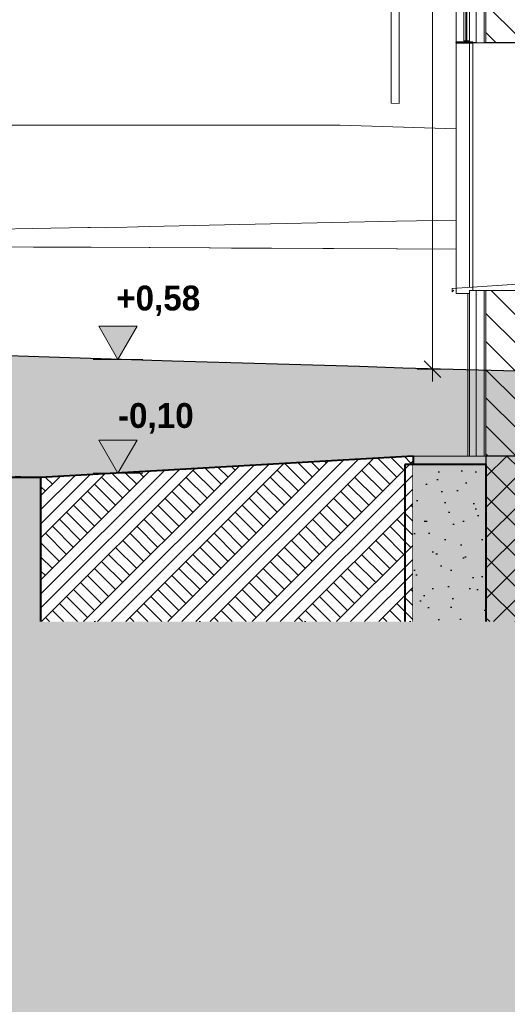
# Model space of a CAD drawing. Header units: millimetres. Extents: x -58263 to 69124, y -53000 to 22363.
# Tile 5 of 40: x -30150 to -27207, y -3312 to 2637. Entities that reach past the tile are written whole.
import ezdxf

# ---------------------------------------------------------------- set-up
doc = ezdxf.new("R2010")
doc.units = ezdxf.units.MM
doc.header["$MEASUREMENT"] = 0
doc.linetypes.add('Points', pattern=[634.99999, 0, -634.99999])
doc.linetypes.add('Wipeout_Contour', pattern=[1000, 0, -1000])
for name, color, linetype in [('2D - Cotations pour 100ème', 7, 'Continuous'), ('L1', 7, 'Continuous'), ('Nouveau_0', 7, 'Continuous'), ('Nouveau_2D - Cotations pour 100ème', 7, 'Continuous'), ('Nouveau__ DÉBLAIS REMBLAIS', 7, 'Continuous'), ('Nouveau__Murs ext - Bardages', 7, 'Continuous'), ('Nouveau__Murs ext - Périphériques', 7, 'Continuous'), ('Nouveau__Sols - Dalles', 7, 'Continuous'), ('Nouveau_Equip - Escaliers et ascenseurs', 7, 'Continuous'), ('Nouveau_Exter - Environnement', 7, 'Continuous'), ('Nouveau_Exter - Equipements_Mobiliers', 7, 'Continuous'), ('Nouveau_Fenêtres Archicad', 7, 'Continuous'), ('Terrain - original', 7, 'Continuous')]:
    doc.layers.add(name, color=color, linetype=linetype)
doc.styles.add('STYLE_GENERE_1', font='GOTHIC.TTF')
doc.styles.add('STYLE_GENERE_2', font='arial.ttf')
doc.linetypes.add('_TN', pattern='A,0,[2,PROJET COUPE AA1.Shx,S=63.492063,R=0,X=0,Y=0],-8000,0', length=8000)
doc.linetypes.add('Etanchéité', pattern='A,0,[1,PROJET COUPE AA1.Shx,S=15.873016,R=0,X=0,Y=0.15],-2000,0', length=2000)
doc.dimstyles.new('STYLE_GENERE__3', dxfattribs={"dimtxt": 175, "dimasz": 95, "dimexe": 0.18, "dimexo": 989.657151, "dimgap": 0, "dimtad": 1, "dimlfac": 0.001, "dimzin": 0, "dimdsep": 46, "dimtxsty": 'STYLE_GENERE_2', "dimblk": 'ARROWHEAD_6', "dimblk1": 'ARROWHEAD_6', "dimblk2": 'ARROWHEAD_6', "dimcen": 0.09, "dimclrd": 1, "dimclre": 1, "dimclrt": 1, "dimazin": 0, "dimtfac": 1, "dimtdec": 4, "dimtmove": 2, "dimatfit": 3, "dimfxl": 0, "dimtolj": 1, "dimtzin": 0, "dimarcsym": 0})
doc.dimstyles.new('STYLE_GENERE__4', dxfattribs={"dimtxt": 175, "dimasz": 95, "dimexe": 0.18, "dimexo": 989.657151, "dimgap": 0, "dimtad": 1, "dimlfac": 0.001, "dimzin": 0, "dimdsep": 46, "dimtxsty": 'STYLE_GENERE_2', "dimblk": 'ARROWHEAD_6', "dimblk1": 'ARROWHEAD_6', "dimblk2": 'ARROWHEAD_6', "dimcen": 0.09, "dimclrd": 1, "dimclre": 1, "dimclrt": 1, "dimazin": 0, "dimtfac": 1, "dimtdec": 4, "dimtmove": 0, "dimatfit": 3, "dimfxl": 0, "dimtolj": 1, "dimtzin": 0, "dimarcsym": 0})
pattern_1 = [(45, (0, 0), (-127.27922, 127.27922), []), (45, (-42.43, 42.43), (-254.5584, 254.5584), []), (45, (-84.85, 84.85), (-254.5584, 254.5584), []), (135, (-127.28, 127.28), (42.426407, 42.426407), [180, -180])]
pattern_2 = [(0, (0, 0), (0, 173.2051), [0, -100]), (0, (50, 86.6), (0, 173.2051), [0, -100])]
pattern_3 = [(135, (0, 0), (84.8528, 84.8528), [])]

# ---------------------------------------------------------------- blocks, each defined once
blk = doc.blocks.new('Élément de coupe_4')
at = {"layer": 'Terrain - original', "linetype": 'Continuous', "lineweight": 13}
h = blk.add_hatch(dxfattribs=at)
h.set_pattern_fill('__TERRE_VÉGÉTALISÉE', style=0, pattern_type=2)
h.set_pattern_definition(pattern_1)
h.paths.add_polyline_path([(-58262.8, 1603.9), (-58262.8, -53000), (66384.7, -53000), (66384.7, -1082), (64748.5, -1000), (64150.1, -975.9), (64132.3, -975.6), (62720.4, -920.6), (62655.7, -919.8), (61370.3, -871.3), (61253.7, -870.1), (61120.9, -868.7), (59941.3, -826.5), (59749, -824.7), (58733.3, -789.4), (50161.7, -611.5), (49751.8, -608.2), (48953.9, -602.9), (48517.8, -599.6), (48064, -596.2), (47267.6, -590.9), (46802.3, -587.6), (46032.4, -582.5), (45563.9, -579.3), (44842, -574.7), (44189.5, -570.8), (43726.1, -567.9), (43154.4, -564.9), (42705.1, -562.2), (42200.3, -559.9), (41742.7, -558.2), (41313.4, -556.9), (40879, -554.4), (40460.7, -553.3), (40038.3, -551), (39613.4, -549.9), (39200.2, -547.8), (38751.9, -546.4), (38344.8, -544.5), (37856.7, -542.7), (37452.3, -540.8), (36913.5, -538.6), (36508.3, -536.7), (36098.6, -534.6), (35517.6, -532), (35100.1, -529.8), (34490.5, -526.7), (34063.6, -524.4), (33626.3, -522), (33000.9, -518.7), (32552.2, -516.2), (32091.1, -513.6), (31462.2, -510.1), (30841.9, -506.5), (30367, -503.9), (29877.7, -501.4), (29276.6, -497.7), (28771.5, -495.2), (28200.3, -491.6), (27679.2, -489.2), (27145, -485.6), (26610.7, -483.3), (26110.2, -479.8), (25566.6, -477.7), (25094.1, -474.2), (24545.3, -472.3), (24095.1, -468.9), (23923.3, -467.6), (23372.9, -465.9), (22827.9, -464.3), (22293.2, -463), (20091.5, -446.9), (19561.9, -445.8), (19049.9, -444.9), (18917.5, -443.9), (18417.7, -443.1), (17991.1, -440.1), (17494.8, -439.1), (17056, -435.8), (16555.5, -434.7), (16044.2, -433), (15513, -430.8), (15057, -427.1), (14495.4, -424.1), (13893.3, -420.1), (13242.5, -414.9), (12772.2, -410.8), (12082.6, -404.6), (11365.7, -397.6), (10883, -393), (10156.9, -385.4), (9434.7, -377.5), (8941.4, -372.4), (8246.3, -364.4), (7594.3, -356.7), (7094.9, -351), (7057.3, -350.6), (7057.3, -1000), (1114, -1000), (1114, -2000), (-3886, -2000), (-3886, -1000), (-36048.7, -1000), (-36048.7, 790.6), (-36268.5, 798.6), (-37771.2, 844.3), (-38068.2, 855.6), (-39701.2, 905.1), (-41552.6, 962.1), (-41639, 965.4), (-42769.9, 1000), (-43426.2, 1023.4), (-43461.7, 1024.7), (-43499.9, 1026), (-45128.5, 1084.6), (-45251.4, 1088.9), (-46709.9, 1141.8), (-46897.3, 1148.4), (-48180.2, 1195.2), (-48406.3, 1203.1), (-48614.9, 1210.5), (-49750.8, 1252), (-49963.5, 1259.5), (-50150.8, 1266.2), (-51119.2, 1301.6), (-51294.6, 1307.9), (-52741.6, 1366.5), (-53038.9, 1379.8), (-53885.9, 1411.5), (-54276.7, 1429.3), (-54764.6, 1451.7), (-55424.1, 1476.8), (-56013.9, 1504.3), (-56518.2, 1523.6), (-57208.5, 1556.5), (-57589.7, 1571.3)])
h.paths.add_polyline_path([(-37893.9, -346.6), (-37843.9, -346.6), (-37843.9, -396.6), (-37893.9, -396.6)], flags=0)
at = {"layer": 'Terrain - original', "color": 251, "linetype": 'Continuous', "lineweight": 13}
for p, q in [((-28215.2, 2000), (-37815.9, 2000)), ((-27515.6, 1978.1), (-28215.2, 2000))]:
    blk.add_line(p, q, dxfattribs=at)
blk = doc.blocks.new('Élément de coupe_5')
at = {"color": 254, "linetype": 'Wipeout_Contour', "lineweight": 0, "ltscale": 127204.325888}
blk.add_wipeout([(-30023.8, -1000), (-30023.8, -130), (-33562.4, -130), (-33562.4, -1000)], dxfattribs=at).dxf.layer = 'Nouveau__Sols - Dalles'
at = {"layer": 'Nouveau__Sols - Dalles', "color": 7, "linetype": 'Continuous', "lineweight": 40}
blk.add_line((-30023.8, -130), (-33562.4, -130), dxfattribs=at)
blk = doc.blocks.new('*X7')
at = {"layer": 'Nouveau__Murs ext - Périphériques', "color": 250, "linetype": 'Continuous', "lineweight": 5}
for p, q in [((-27112.2, 3333.3), (-27087.3, 3340)), ((-26978.9, 3302.4), (-27112.2, 3333.3)), ((-27112.2, 3266.7), (-26978.9, 3302.4)), ((-26978.9, 3235.7), (-27112.2, 3266.7)), ((-27112.2, 3200), (-26978.9, 3235.7)), ((-26978.9, 3169), (-27112.2, 3200)), ((-27112.2, 3133.3), (-26978.9, 3169)), ((-26978.9, 3102.4), (-27112.2, 3133.3)), ((-27112.2, 3066.7), (-26978.9, 3102.4)), ((-26978.9, 3035.7), (-27112.2, 3066.7)), ((-27112.2, 3000), (-26978.9, 3035.7)), ((-26978.9, 2969), (-27112.2, 3000)), ((-27112.2, 2933.3), (-26978.9, 2969)), ((-26978.9, 2902.4), (-27112.2, 2933.3)), ((-27112.2, 2866.7), (-26978.9, 2902.4)), ((-26978.9, 2835.7), (-27112.2, 2866.7)), ((-27112.2, 2800), (-26978.9, 2835.7)), ((-26978.9, 2769), (-27112.2, 2800)), ((-27112.2, 2733.3), (-26978.9, 2769)), ((-26978.9, 2702.4), (-27112.2, 2733.3)), ((-27112.2, 2666.7), (-26978.9, 2702.4)), ((-26978.9, 2635.7), (-27112.2, 2666.7)), ((-27112.2, 2600), (-26978.9, 2635.7)), ((-26978.9, 2569), (-27112.2, 2600)), ((-27112.2, 2533.3), (-26978.9, 2569)), ((-26978.9, 2502.4), (-27112.2, 2533.3)), ((-26987.8, 2500), (-26978.9, 2502.4))]:
    blk.add_line(p, q, dxfattribs=at)
blk = doc.blocks.new('*X8')
at = {"layer": 'Nouveau__Murs ext - Périphériques', "color": 250, "linetype": 'Continuous', "lineweight": 5}
for p, q in [((-26978.9, 969), (-27112.2, 1000)), ((-27112.2, 933.3), (-26978.9, 969)), ((-26978.9, 902.4), (-27112.2, 933.3)), ((-27112.2, 866.7), (-26978.9, 902.4)), ((-26978.9, 835.7), (-27112.2, 866.7)), ((-27112.2, 800), (-26978.9, 835.7)), ((-26978.9, 769), (-27112.2, 800)), ((-27112.2, 733.3), (-26978.9, 769)), ((-26978.9, 702.4), (-27112.2, 733.3)), ((-27112.2, 666.7), (-26978.9, 702.4)), ((-26978.9, 635.7), (-27112.2, 666.7)), ((-27112.2, 600), (-26978.9, 635.7)), ((-26978.9, 569), (-27112.2, 600)), ((-27112.2, 533.3), (-26978.9, 569)), ((-26978.9, 502.4), (-27112.2, 533.3)), ((-27112.2, 466.7), (-26978.9, 502.4)), ((-26978.9, 435.7), (-27112.2, 466.7)), ((-27112.2, 400), (-26978.9, 435.7)), ((-26978.9, 369), (-27112.2, 400)), ((-27112.2, 333.3), (-26978.9, 369)), ((-26978.9, 302.4), (-27112.2, 333.3)), ((-27112.2, 266.7), (-26978.9, 302.4)), ((-26978.9, 235.7), (-27112.2, 266.7)), ((-27112.2, 200), (-26978.9, 235.7)), ((-26978.9, 169), (-27112.2, 200)), ((-27112.2, 133.3), (-26978.9, 169)), ((-26978.9, 102.4), (-27112.2, 133.3)), ((-27112.2, 66.7), (-26978.9, 102.4)), ((-26978.9, 35.7), (-27112.2, 66.7)), ((-27112.2, 0), (-26978.9, 35.7))]:
    blk.add_line(p, q, dxfattribs=at)
blk = doc.blocks.new('Élément de coupe_6')
at = {"layer": 'Nouveau__Murs ext - Périphériques', "color": 7, "linetype": 'Continuous', "lineweight": 5}
for p, q in [((-27435.6, 3560), (-27435.6, 2500)), ((-26975.6, 3340), (-26975.6, 2500)), ((-27435.6, 1000), (-27435.6, 0)), ((-26975.6, 1000), (-26975.6, 0))]:
    blk.add_line(p, q, dxfattribs=at)
at = {"layer": 'Nouveau__Murs ext - Périphériques', "color": 7, "linetype": 'Etanchéité', "lineweight": 5}
for p, q in [((-27395.6, 3560), (-27395.6, 2500)), ((-27395.6, 1000), (-27395.6, 0))]:
    blk.add_line(p, q, dxfattribs=at)
at = {"layer": 'Nouveau__Murs ext - Périphériques', "color": 7, "linetype": 'Continuous', "lineweight": 25}
blk.add_line((-27135.6, 3560), (-27135.6, 3540), dxfattribs=at)
at = {"layer": 'Nouveau__Murs ext - Périphériques', "color": 7, "linetype": 'Continuous', "lineweight": 13}
for p, q in [((-26957.6, 3340), (-26957.6, 2613)), ((-26957.6, 2613), (-26957.6, 2600)), ((-26957.6, 2600), (-26957.6, 2500)), ((-26957.6, 1000), (-26957.6, 0))]:
    blk.add_line(p, q, dxfattribs=at)
at = {"color": 254, "linetype": 'Wipeout_Contour', "lineweight": 0, "ltscale": 110051.972543}
blk.add_wipeout([(-27345.6, 3560), (-27345.6, 2500), (-27335.6, 2500), (-27335.6, 3560)], dxfattribs=at).dxf.layer = 'Nouveau__Murs ext - Périphériques'
at = {"color": 254, "linetype": 'Wipeout_Contour', "lineweight": 0, "ltscale": 109161.768766}
blk.add_wipeout([(-27135.6, 3340), (-27135.6, 2500), (-27125.6, 2500), (-27125.6, 3340)], dxfattribs=at).dxf.layer = 'Nouveau__Murs ext - Périphériques'
at = {"color": 254, "linetype": 'Wipeout_Contour', "lineweight": 0, "ltscale": 109398.812793}
blk.add_wipeout([(-27345.6, 0), (-27335.6, 0), (-27335.6, 1000), (-27345.6, 1000)], dxfattribs=at).dxf.layer = 'Nouveau__Murs ext - Périphériques'
at = {"color": 254, "linetype": 'Wipeout_Contour', "lineweight": 0, "ltscale": 108559.09586}
blk.add_wipeout([(-27135.6, 0), (-27125.6, 0), (-27125.6, 1000), (-27135.6, 1000)], dxfattribs=at).dxf.layer = 'Nouveau__Murs ext - Périphériques'
at = {"layer": 'Nouveau__Murs ext - Périphériques', "linetype": 'Continuous', "lineweight": 0}
h = blk.add_hatch(dxfattribs=at)
h.set_pattern_fill('Plâtre___Enduit', color=254, style=0, pattern_type=2)
h.set_pattern_definition(pattern_2)
h.paths.add_polyline_path([(-27345.6, 3560), (-27345.6, 2500), (-27335.6, 2500), (-27335.6, 3560)])
h = blk.add_hatch(dxfattribs=at)
h.set_pattern_fill('Plâtre___Enduit', color=254, style=0, pattern_type=2)
h.set_pattern_definition(pattern_2)
h.paths.add_polyline_path([(-27135.6, 3340), (-27135.6, 2500), (-27125.6, 2500), (-27125.6, 3340)])
h = blk.add_hatch(dxfattribs=at)
h.set_pattern_fill('Plâtre___Enduit', color=254, style=0, pattern_type=2)
h.set_pattern_definition(pattern_2)
h.paths.add_polyline_path([(-27345.6, 0), (-27335.6, 0), (-27335.6, 1000), (-27345.6, 1000)])
h = blk.add_hatch(dxfattribs=at)
h.set_pattern_fill('Plâtre___Enduit', color=254, style=0, pattern_type=2)
h.set_pattern_definition(pattern_2)
h.paths.add_polyline_path([(-27135.6, 0), (-27125.6, 0), (-27125.6, 1000), (-27135.6, 1000)])
at = {"layer": 'Nouveau__Murs ext - Périphériques', "color": 7, "linetype": 'Continuous', "lineweight": 5}
for p, q in [((-27345.6, 3560), (-27345.6, 2500)), ((-27335.6, 3560), (-27335.6, 2500)), ((-27345.6, 1000), (-27345.6, 0)), ((-27335.6, 1000), (-27335.6, 0))]:
    blk.add_line(p, q, dxfattribs=at)
at = {"layer": 'Nouveau__Murs ext - Périphériques', "color": 7, "linetype": 'Continuous', "lineweight": 5, "flags": 128}
blk.add_lwpolyline([(-27335.6, 0), (-27345.6, 0), (-27395.6, 0), (-27435.6, 0)], dxfattribs=at)
at = {"color": 254, "linetype": 'Wipeout_Contour', "lineweight": 0, "ltscale": 109122.00266}
blk.add_wipeout([(-27125.6, 3340), (-27125.6, 2500), (-27115.6, 2500), (-27115.6, 3340)], dxfattribs=at).dxf.layer = 'Nouveau__Murs ext - Périphériques'
at = {"color": 254, "linetype": 'Wipeout_Contour', "lineweight": 0, "ltscale": 108519.109203}
blk.add_wipeout([(-27125.6, 0), (-27115.6, 0), (-27115.6, 1000), (-27125.6, 1000)], dxfattribs=at).dxf.layer = 'Nouveau__Murs ext - Périphériques'
at = {"layer": 'Nouveau__Murs ext - Périphériques', "linetype": 'Continuous', "lineweight": 5}
h = blk.add_hatch(dxfattribs=at)
h.set_pattern_fill('__MAÇONNERIE', style=0, pattern_type=2)
h.set_pattern_definition(pattern_3)
h.paths.add_polyline_path([(-27335.6, 3560), (-27335.6, 2500), (-27135.6, 2500), (-27135.6, 3560)])
h = blk.add_hatch(dxfattribs=at)
h.set_pattern_fill('__MAÇONNERIE', style=0, pattern_type=2)
h.set_pattern_definition(pattern_3)
h.paths.add_polyline_path([(-27335.6, 0), (-27135.6, 0), (-27135.6, 1000), (-27335.6, 1000)])
at = {"layer": 'Nouveau__Murs ext - Périphériques', "color": 7, "linetype": 'Continuous', "lineweight": 25}
for p, q in [((-27135.6, 3340), (-27135.6, 2500)), ((-27125.6, 3340), (-27125.6, 2500)), ((-27135.6, 1000), (-27135.6, 0)), ((-27125.6, 1000), (-27125.6, 0))]:
    blk.add_line(p, q, dxfattribs=at)
at = {"layer": 'Nouveau__Murs ext - Périphériques', "color": 7, "linetype": 'Continuous', "lineweight": 5}
for p, q in [((-27115.6, 3340), (-27115.6, 2500)), ((-27115.6, 1000), (-27115.6, 0))]:
    blk.add_line(p, q, dxfattribs=at)
at = {"layer": 'Nouveau__Murs ext - Périphériques', "color": 7, "linetype": 'Continuous', "lineweight": 5, "flags": 128}
blk.add_lwpolyline([(-27115.6, 1000), (-27125.6, 1000), (-27135.6, 1000), (-27335.6, 1000), (-27345.6, 1000), (-27395.6, 1000), (-27435.6, 1000)], dxfattribs=at)
at = {"layer": 'Nouveau__Murs ext - Périphériques', "lineweight": 0}
for name in ['*X7', '*X8']:
    blk.add_blockref(name, (0, 0), dxfattribs=at)
blk = doc.blocks.new('Élément de coupe_34')
at = {"layer": 'L1', "linetype": 'Continuous', "lineweight": 5}
h = blk.add_hatch(dxfattribs=at)
h.set_pattern_fill('__TERRE_VÉGÉTALISÉE', style=0, pattern_type=2)
h.set_pattern_definition(pattern_1)
h.paths.add_polyline_path([(-27775.6, -1000), (-27775.6, 0), (-28902.3, -65), (-30023.8, -130), (-30023.8, -1000)])
at = {"layer": 'L1', "color": 251, "linetype": 'Continuous', "lineweight": 13}
for p, q in [((-30067.1, 1263.5), (-30407.6, 1265.4)), ((-29724.4, 1261.6), (-30067.1, 1263.5)), ((-29719.1, 1261.6), (-29724.4, 1261.6)), ((-29368.9, 1259.7), (-29719.1, 1261.6)), ((-29363.7, 1259.7), (-29368.9, 1259.7)), ((-29006.1, 1257.8), (-29363.7, 1259.7)), ((-29002.1, 1257.7), (-29006.1, 1257.8)), ((-29000.9, 1257.7), (-29002.1, 1257.7)), ((-28871.1, 1257.1), (-29000.9, 1257.7)), ((-28636.2, 1255.8), (-28871.1, 1257.1)), ((-28633.9, 1255.8), (-28636.2, 1255.8)), ((-28633.9, 1255.8), (-28631, 1255.8)), ((-28320.3, 1254.2), (-28631, 1255.8)), ((-28259.2, 1253.9), (-28320.3, 1254.2)), ((-28258.6, 1253.9), (-28259.2, 1253.9)), ((-28258.6, 1253.9), (-28254.1, 1253.9)), ((-27875.4, 1252), (-28254.1, 1253.9)), ((-27870.2, 1251.9), (-27875.4, 1252)), ((-27870.2, 1251.9), (-27515.6, 1250.2)), ((-27775.6, 0), (-27445.6, 0)), ((-30178, -121), (-30107.4, -125.1)), ((-30107.4, -125.1), (-30044.2, -128.6)), ((-30044.2, -128.6), (-30020.4, -129.8))]:
    blk.add_line(p, q, dxfattribs=at)
at = {"layer": 'L1', "color": 7, "linetype": 'Continuous', "lineweight": 40}
for p, q in [((-27775.6, 0), (-27775.6, -1000)), ((-30023.8, -130), (-30023.8, -1000))]:
    blk.add_line(p, q, dxfattribs=at)
at = {"layer": 'L1', "color": 7, "linetype": 'Continuous', "lineweight": 40, "flags": 128}
blk.add_lwpolyline([(-27775.6, 0), (-28902.3, -65), (-30023.8, -130)], dxfattribs=at)
blk = doc.blocks.new('Élément de coupe_41')
at = {"layer": 'L1', "color": 7, "linetype": 'Continuous', "lineweight": 40}
blk.add_line((-27825.2, -50), (-27825.2, -1000), dxfattribs=at)
at = {"color": 254, "linetype": 'Wipeout_Contour', "lineweight": 0, "ltscale": 110258.619016}
blk.add_wipeout([(-27335.6, -50), (-27775.6, -50), (-27775.6, -1000), (-27335.6, -1000)], dxfattribs=at).dxf.layer = 'L1'
at = {"layer": 'L1', "linetype": 'Continuous', "lineweight": 25}
h = blk.add_hatch(dxfattribs=at)
h.set_pattern_fill('Pierre', style=0, pattern_type=2)
h.set_pattern_definition([(45, (0, 350), (-111.3693, 111.3693), [0, -105, 0, -157.5]), (110, (350, 350), (148.0016, 53.8682), [0, -77, 0, -133])])
h.paths.add_polyline_path([(-27335.6, -50), (-27775.6, -50), (-27775.6, -1000), (-27335.6, -1000)])
at = {"layer": 'L1', "color": 7, "linetype": 'Continuous', "lineweight": 40}
for q in [(-27825.2, -50), (-27335.6, -1000)]:
    blk.add_line((-27335.6, -50), q, dxfattribs=at)
blk = doc.blocks.new('Élément de coupe_42')
at = {"layer": 'Nouveau_Exter - Environnement', "linetype": 'Continuous', "lineweight": 35}
h = blk.add_hatch(dxfattribs=at)
h.set_pattern_fill('Béton', style=0, pattern_type=2)
h.set_pattern_definition([(45, (0, 0), (-91.9239, 91.9239), []), (135, (0, 0), (91.9239, 91.9239), [])])
h.paths.add_polyline_path([(-27135.6, 0), (-27335.6, 0), (-27335.6, -1000), (-27135.6, -1000)])
at = {"layer": 'Nouveau_Exter - Environnement', "color": 7, "linetype": 'Continuous', "lineweight": 30}
for p, q in [((-27335.6, 0), (-27335.6, -50)), ((-27135.6, 0), (-27335.6, 0)), ((-27135.6, -220), (-27135.6, -1000))]:
    blk.add_line(p, q, dxfattribs=at)
at = {"layer": 'Nouveau_Exter - Environnement', "color": 7, "linetype": 'Continuous', "lineweight": 30, "flags": 128}
blk.add_lwpolyline([(-27135.6, 0), (-27135.6, -20), (-27135.6, -70), (-27135.6, -220)], dxfattribs=at)
blk = doc.blocks.new('Élément de coupe_49')
at = {"layer": 'Nouveau_0', "color": 251, "linetype": 'Continuous', "lineweight": 13}
for p, q in [((-30412.9, 1369.8), (-30072.4, 1375.6)), ((-30072.4, 1375.6), (-29738.9, 1380.9)), ((-29738.9, 1380.9), (-29724.4, 1380.8)), ((-29724.4, 1380.8), (-29632.5, 1380.1)), ((-29632.5, 1380.1), (-29368.9, 1386.9)), ((-29368.9, 1386.9), (-29006.1, 1395.7)), ((-29006.1, 1395.7), (-28636.2, 1404.1)), ((-28636.2, 1404.1), (-28259.2, 1412)), ((-28259.2, 1412), (-27875.4, 1419.5)), ((-27875.4, 1419.5), (-27515.6, 1426.1))]:
    blk.add_line(p, q, dxfattribs=at)
at = {"layer": 'Nouveau_0', "color": 255, "linetype": 'Points', "lineweight": 0, "flags": 128}
blk.add_lwpolyline([(-36048.7, -1000), (-36043.7, -1000), (-33562.4, -1000), (-30023.8, -1000), (-27825.2, -1000), (-27775.6, -1000), (-27335.6, -1000), (-27135.6, -1000), (-11079.6, -1000), (-10889.6, -1000), (-10879.6, -1000), (-10408.8, -1000), (-8886.3, -1000), (-8886, -1000), (-3886, -1000)], dxfattribs=at)
blk = doc.blocks.new('Élément de coupe_71')
at = {"layer": 'Nouveau_Fenêtres Archicad', "color": 7, "linetype": 'Continuous', "lineweight": 13}
for p, q in [((-27435.6, 2500), (-27435.6, 2497)), ((-27395.6, 2500), (-27415.6, 2500)), ((-26975.6, 2500), (-27115.6, 2500)), ((-26955.6, 2500), (-26957.6, 2500)), ((-26955.6, 2500), (-26955.6, 2475)), ((-27435.6, 2497), (-27435.6, 1020)), ((-27115.6, 2497), (-27415.6, 2497)), ((-27115.6, 2450), (-27115.6, 1050)), ((-26980.6, 2450), (-27115.6, 2450)), ((-26930.6, 2475), (-26930.6, 2425)), ((-26980.6, 2398.2), (-26980.6, 2425)), ((-26930.6, 2425), (-26980.6, 2425)), ((-26980.6, 2397.3), (-26980.6, 2398.2)), ((-26980.6, 2397.3), (-26980.6, 2390.6)), ((-26980.6, 2390.6), (-26980.6, 2349.3)), ((-26965.6, 2425), (-26965.6, 1075)), ((-26945.6, 1075), (-26945.6, 2425)), ((-26930.6, 2398.2), (-26930.6, 2425)), ((-26930.6, 2397.3), (-26930.6, 2398.2)), ((-26930.6, 2397.3), (-26930.6, 2390.6)), ((-26930.6, 2390.6), (-26930.6, 2349.3)), ((-26980.6, 2272.5), (-26980.6, 2349.3)), ((-26930.6, 2272.5), (-26930.6, 2349.3)), ((-26980.6, 2272.5), (-26980.6, 2254.4)), ((-26930.6, 2272.5), (-26930.6, 2254.4)), ((-26980.6, 2254.4), (-26980.6, 2224.5)), ((-26980.6, 2147.8), (-26980.6, 2224.5)), ((-26930.6, 2254.4), (-26930.6, 2224.5)), ((-26930.6, 2147.8), (-26930.6, 2224.5)), ((-26980.6, 2147.8), (-26980.6, 2137.5)), ((-26930.6, 2147.8), (-26930.6, 2137.5)), ((-26980.6, 2137.5), (-26980.6, 2099.8)), ((-26980.6, 2023), (-26980.6, 2099.8)), ((-26930.6, 2137.5), (-26930.6, 2099.8)), ((-26930.6, 2023), (-26930.6, 2099.8)), ((-26980.6, 2023), (-26980.6, 1725.5)), ((-26980.6, 2023), (-26980.6, 2001.3)), ((-26930.6, 2023), (-26930.6, 1725.5)), ((-26930.6, 2023), (-26930.6, 2001.3)), ((-26980.6, 1948.1), (-26980.6, 1975)), ((-26930.6, 1948.1), (-26930.6, 1975)), ((-26980.6, 1898.3), (-26980.6, 1948.1)), ((-26930.6, 1898.3), (-26930.6, 1948.1)), ((-26980.6, 1773.5), (-26980.6, 1850.3)), ((-26930.6, 1773.5), (-26930.6, 1850.3)), ((-26980.6, 1648.8), (-26980.6, 1725.5)), ((-26930.6, 1648.8), (-26930.6, 1725.5)), ((-26980.6, 1648.8), (-26980.6, 1600.8)), ((-26930.6, 1648.8), (-26930.6, 1600.8)), ((-26980.6, 1524), (-26980.6, 1600.8)), ((-26930.6, 1524), (-26930.6, 1600.8)), ((-26980.6, 1524), (-26980.6, 1498.7)), ((-26980.6, 1446.8), (-26980.6, 1498.7)), ((-26930.6, 1524), (-26930.6, 1498.7)), ((-26930.6, 1446.8), (-26930.6, 1498.7)), ((-26980.6, 1414.4), (-26980.6, 1446.8)), ((-26930.6, 1414.4), (-26930.6, 1446.8)), ((-26980.6, 1362.5), (-26980.6, 1414.4)), ((-26930.6, 1362.5), (-26930.6, 1414.4)), ((-26980.6, 1362.5), (-26980.6, 1351.3)), ((-26980.6, 1330), (-26980.6, 1351.3)), ((-26980.6, 1278.1), (-26980.6, 1330)), ((-26930.6, 1362.5), (-26930.6, 1351.3)), ((-26930.6, 1330), (-26930.6, 1351.3)), ((-26930.6, 1278.1), (-26930.6, 1330)), ((-26980.6, 1274.5), (-26980.6, 1278.1)), ((-26980.6, 1274.5), (-26980.6, 1245.6)), ((-26930.6, 1274.5), (-26930.6, 1278.1)), ((-26930.6, 1274.5), (-26930.6, 1245.6)), ((-26980.6, 1193.7), (-26980.6, 1245.6)), ((-26980.6, 1193.7), (-26980.6, 1161.3)), ((-26930.6, 1193.7), (-26930.6, 1245.6)), ((-26930.6, 1193.7), (-26930.6, 1161.3)), ((-26980.6, 1109.4), (-26980.6, 1161.3)), ((-26930.6, 1109.4), (-26930.6, 1161.3)), ((-26980.6, 1109.4), (-26980.6, 1076.9)), ((-26980.6, 1075), (-26980.6, 1076.9)), ((-26930.6, 1075), (-26980.6, 1075)), ((-26930.6, 1109.4), (-26930.6, 1076.9)), ((-26930.6, 1075), (-26930.6, 1076.9)), ((-26930.6, 1075), (-26930.6, 1025)), ((-27116.6, 1040), (-27540.6, 1013.4)), ((-27540.6, 1013.4), (-27540.6, 993.4)), ((-27115.6, 1050), (-27116.6, 1050)), ((-27116.6, 1050), (-27116.6, 1040)), ((-27115.6, 1050), (-27115.6, 1000)), ((-26980.6, 1050), (-27115.6, 1050)), ((-26955.6, 1025), (-26955.6, 1000)), ((-27540.6, 993.4), (-27530.6, 1003.4)), ((-26975.6, 1000), (-27115.6, 1000)), ((-26955.6, 1000), (-26957.6, 1000))]:
    blk.add_line(p, q, dxfattribs=at)
at = {"layer": 'Nouveau_Fenêtres Archicad', "color": 7, "linetype": 'Continuous', "lineweight": 13, "flags": 128}
for points in [[(-27125.6, 2500), (-27135.6, 2500), (-27335.6, 2500), (-27345.6, 2500)], [(-27115.6, 2500), (-27115.6, 2497), (-27115.6, 2450)], [(-26980.6, 2475), (-26980.6, 2450), (-26980.6, 2425)], [(-26930.6, 2475), (-26955.6, 2475), (-26980.6, 2475)], [(-26980.6, 1075), (-26980.6, 1050), (-26980.6, 1025)], [(-26930.6, 1025), (-26955.6, 1025), (-26980.6, 1025)]]:
    blk.add_lwpolyline(points, dxfattribs=at)
blk = doc.blocks.new('Élément de coupe_140')
at = {"layer": 'Nouveau__Murs ext - Bardages', "linetype": 'Continuous', "lineweight": 15}
blk.add_hatch(color=7, dxfattribs=at).paths.add_polyline_path([(-27415.6, 2500), (-27515.6, 2500), (-27515.6, 2497), (-27415.6, 2497)])
at = {"layer": 'Nouveau__Murs ext - Bardages', "color": 7, "linetype": 'Continuous', "lineweight": 40}
for p, q in [((-27515.6, 2500), (-27515.6, 2497)), ((-27435.6, 2500), (-27515.6, 2500)), ((-27415.6, 2500), (-27435.6, 2500)), ((-27415.6, 2500), (-27415.6, 2497))]:
    blk.add_line(p, q, dxfattribs=at)
at = {"layer": 'Nouveau__Murs ext - Bardages', "color": 7, "linetype": 'Continuous', "lineweight": 40, "flags": 128}
blk.add_lwpolyline([(-27415.6, 2497), (-27435.6, 2497), (-27515.6, 2497)], dxfattribs=at)
blk = doc.blocks.new('Élément de coupe_141')
at = {"layer": 'Nouveau__Murs ext - Bardages', "linetype": 'Continuous', "lineweight": 15}
h = blk.add_hatch(dxfattribs=at)
h.set_pattern_fill('Acier', style=0, pattern_type=2)
h.set_pattern_definition([(45, (0, 0), (-159.099, 159.099), []), (45, (-53.03, 53.03), (-159.099, 159.099), [])])
h.paths.add_polyline_path([(-27451.6, 2510), (-27451.6, 4560), (-27457.3, 4560), (-27457.3, 2510)])
at = {"layer": 'Nouveau__Murs ext - Bardages', "color": 7, "linetype": 'Continuous', "lineweight": 13}
for p, q in [((-27469.6, 2510), (-27469.6, 4560)), ((-27469.6, 4560), (-27457.3, 4560)), ((-27451.6, 4560), (-27435.6, 4560)), ((-27457.3, 2510), (-27469.6, 2510)), ((-27435.6, 2510), (-27451.6, 2510))]:
    blk.add_line(p, q, dxfattribs=at)
at = {"layer": 'Nouveau__Murs ext - Bardages', "color": 7, "linetype": 'Continuous', "lineweight": 18}
for p, q in [((-27457.3, 4560), (-27457.3, 2510)), ((-27451.6, 4560), (-27457.3, 4560)), ((-27451.6, 4560), (-27451.6, 2510)), ((-27451.6, 2510), (-27457.3, 2510))]:
    blk.add_line(p, q, dxfattribs=at)
blk = doc.blocks.new('Élément de coupe_144')
at = {"layer": 'Nouveau__Murs ext - Bardages', "color": 7, "linetype": 'Continuous', "lineweight": 13}
for p, q in [((-27515.6, 6060), (-27515.6, 6857)), ((-27515.6, 2500), (-27515.6, 6057)), ((-27415.6, 4581.3), (-27415.6, 6057)), ((-27415.6, 4560), (-27415.6, 4581.3)), ((-27515.6, 982), (-27515.6, 2497)), ((-27415.6, 1021.3), (-27415.6, 2497)), ((-27415.6, 1000), (-27415.6, 1021.3)), ((-27515.6, 982), (-27435.6, 982))]:
    blk.add_line(p, q, dxfattribs=at)
blk = doc.blocks.new('Élément de coupe_145')
at = {"layer": 'Nouveau_Equip - Escaliers et ascenseurs', "color": 251, "linetype": 'Continuous', "lineweight": 13}
for p, q in [((-27908.9, 4132.5), (-27858.9, 4130.9)), ((-27908.9, 2132.5), (-27908.9, 4132.5)), ((-27858.9, 2130.9), (-27858.9, 4130.9)), ((-27908.9, 2132.5), (-27858.9, 2130.9))]:
    blk.add_line(p, q, dxfattribs=at)
blk = doc.blocks.new('Élément de coupe_161')
at = {"layer": 'Nouveau_Exter - Equipements_Mobiliers', "color": 7, "linetype": 'Continuous', "lineweight": 13}
for p in [(-27445.6, 982), (-27435.6, 0)]:
    blk.add_line(p, (-27445.6, 0), dxfattribs=at)
blk = doc.blocks.new('*D224')
at = {"layer": 'Nouveau_2D - Cotations pour 100ème', "color": 1, "linetype": 'Continuous', "lineweight": 15}
for p, q in [((-27708.2, 575.4), (-27608.2, 475.4)), ((-27564.4, 525.4), (-27751.9, 525.4)), ((-27658.2, 450.4), (-27658.2, 525.4))]:
    blk.add_line(p, q, dxfattribs=at)
blk = doc.blocks.new('ARROWHEAD_6')
at = {"color": 0, "linetype": 'Continuous', "lineweight": 0}
for p, q in [((0, 0), (-1, 0)), ((-0.5, -0.5), (0.5, 0.5))]:
    blk.add_line(p, q, dxfattribs=at)
blk = doc.blocks.new('*D225')
at = {"layer": 'Nouveau_2D - Cotations pour 100ème', "color": 1, "linetype": 'Continuous', "lineweight": 15}
for p, q in [((-27708.2, 575.4), (-27608.2, 475.4)), ((-27564.4, 525.4), (-27751.9, 525.4))]:
    blk.add_line(p, q, dxfattribs=at)
blk = doc.blocks.new('*D226')
at = {"layer": 'Nouveau_2D - Cotations pour 100ème', "color": 1, "linetype": 'Continuous', "lineweight": 15}
for p, q in [((-27564.4, 8270), (-27751.9, 8270)), ((-27608.2, 8220), (-27708.2, 8320)), ((-27658.2, 525.4), (-27658.2, 8270)), ((-27708.2, 575.4), (-27608.2, 475.4)), ((-27564.4, 525.4), (-27751.9, 525.4))]:
    blk.add_line(p, q, dxfattribs=at)
at = {"layer": 'Nouveau_2D - Cotations pour 100ème', "color": 1, "lineweight": 15, "insert": (-27693.2, 4164.1), "char_height": 175, "attachment_point": 7, "rotation": 90, "style": 'STYLE_GENERE_2'}
blk.add_mtext('{\\A1;\\fArial|b1|i0|c0|p0;7,74}', dxfattribs=at)
blk = doc.blocks.new('Cotation_7', base_point=(-29557.2, -103.4))
at = {"layer": 'Nouveau_2D - Cotations pour 100ème', "color": 7, "linetype": 'Continuous', "lineweight": 13}
for p, q in [((-29557.2, -103.4), (-29673.2, 96.6)), ((-29673.2, 96.6), (-29441.2, 96.6)), ((-29441.2, 96.6), (-29557.2, -103.4)), ((-29557.2, -103.4), (-29707.2, -103.4)), ((-29557.2, -103.4), (-29407.2, -103.4))]:
    blk.add_line(p, q, dxfattribs=at)
at = {"layer": 'Nouveau_2D - Cotations pour 100ème', "color": 7, "lineweight": 13, "insert": (-29557.2, 136.6), "char_height": 150, "attachment_point": 7, "style": 'STYLE_GENERE_1'}
blk.add_mtext('{\\A1;\\fCentury Gothic|b1|i0|c0|p0;-0,10}', dxfattribs=at)
blk = doc.blocks.new('Cotation_8', base_point=(-29557.2, 584.4))
at = {"layer": '2D - Cotations pour 100ème', "linetype": 'Continuous', "lineweight": 13}
blk.add_hatch(color=7, dxfattribs=at).paths.add_polyline_path([(-29557.2, 584.4), (-29441.2, 784.4), (-29673.2, 784.4)])
at = {"layer": '2D - Cotations pour 100ème', "color": 7, "linetype": 'Continuous', "lineweight": 13}
for p, q in [((-29557.2, 584.4), (-29673.2, 784.4)), ((-29673.2, 784.4), (-29441.2, 784.4)), ((-29441.2, 784.4), (-29557.2, 584.4)), ((-29557.2, 584.4), (-29707.2, 584.4)), ((-29557.2, 584.4), (-29407.2, 584.4))]:
    blk.add_line(p, q, dxfattribs=at)
at = {"layer": '2D - Cotations pour 100ème', "color": 255, "lineweight": 0, "insert": (-29568.1, 846.4), "char_height": 150, "attachment_point": 7, "style": 'STYLE_GENERE_1'}
blk.add_mtext('{\\A1;\\fCentury Gothic|b1|i0|c0|p0;+0,58}', dxfattribs=at)

msp = doc.modelspace()

# ---------------------------------------------------------------- linework, layer by layer
at = {"layer": 'Terrain - original', "color": 1, "linetype": '_TN', "lineweight": 25}
for p, q in [((-29536.443, 584.401), (-30304.427, 607.706)), ((-29230.103, 573.595), (-29536.443, 584.401)), ((-28098.333, 540.963), (-29230.103, 573.595)), ((-27837.514, 532.239), (-28098.333, 540.963))]:
    msp.add_line(p, q, dxfattribs=at)

# ---------------------------------------------------------------- block references
at = {"layer": '2D - Cotations pour 100ème', "color": 7, "linetype": 'Continuous', "lineweight": 13}
msp.add_blockref('Cotation_8', (-29557.241, 584.401), dxfattribs=at)
at = {"layer": 'Nouveau_2D - Cotations pour 100ème', "color": 7, "linetype": 'Continuous', "lineweight": 13}
msp.add_blockref('Cotation_7', (-29557.241, -103.353), dxfattribs=at)
at = {"layer": 'Nouveau_Equip - Escaliers et ascenseurs', "lineweight": 0}
msp.add_blockref('Élément de coupe_145', (0, 0), dxfattribs=at)
at = {"layer": 'Terrain - original', "lineweight": 0}
msp.add_blockref('Élément de coupe_4', (0, 0), dxfattribs=at)

# ---------------------------------------------------------------- dimensions: what is measured, and where the dimension line sits
at = {"layer": 'Nouveau_2D - Cotations pour 100ème', "color": 1, "linetype": 'Continuous', "lineweight": 15}
for p1, dimstyle, picture, middle in [((-27658.440248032, 525.375623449), 'STYLE_GENERE__3', '*D224', (-27794.704247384, 511.061905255)), ((-27658.170392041, 525.375623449), 'STYLE_GENERE__4', '*D225', (-27780.670391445, 518.372119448))]:
    dim = msp.add_linear_dim(base=(-27658.170392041, 525.375623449), p1=p1, p2=(-27658.170392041, 525.375623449), angle=90, dimstyle=dimstyle, dxfattribs=at)
    dim.commit()
    dim.dimension.update_dxf_attribs({"geometry": picture, "text_midpoint": middle, "dimtype": 160, "text_rotation": 90})

# ---------------------------------------------------------------- next in the draw order: block references
at = {"layer": 'Nouveau__Murs ext - Périphériques', "lineweight": 0}
msp.add_blockref('Élément de coupe_6', (0, 0), dxfattribs=at)
at = {"layer": 'Nouveau__Sols - Dalles', "lineweight": 0}
msp.add_blockref('Élément de coupe_5', (0, 0), dxfattribs=at)

# ---------------------------------------------------------------- next in the draw order: linework, layer by layer
at = {"layer": 'Terrain - original', "color": 1, "linetype": '_TN', "lineweight": 25}
msp.add_line((-27077.878, 511.64), (-27837.514, 532.239), dxfattribs=at)

# ---------------------------------------------------------------- next in the draw order: block references
at = {"layer": 'L1', "lineweight": 0}
msp.add_blockref('Élément de coupe_34', (0, 0), dxfattribs=at)
at = {"layer": 'Nouveau__Murs ext - Bardages', "lineweight": 0}
for name in ['Élément de coupe_144', 'Élément de coupe_141', 'Élément de coupe_140']:
    msp.add_blockref(name, (0, 0), dxfattribs=at)
at = {"layer": 'Nouveau_Exter - Equipements_Mobiliers', "lineweight": 0}
msp.add_blockref('Élément de coupe_161', (0, 0), dxfattribs=at)
at = {"layer": 'Nouveau_Fenêtres Archicad', "lineweight": 0}
msp.add_blockref('Élément de coupe_71', (0, 0), dxfattribs=at)

# ---------------------------------------------------------------- next in the draw order: dimensions: what is measured, and where the dimension line sits
at = {"layer": 'Nouveau_2D - Cotations pour 100ème', "color": 1, "linetype": 'Continuous', "lineweight": 15}
dim = msp.add_linear_dim(base=(-27658.17, 8270), p1=(-27658.17, 525.376), p2=(-27037.906, 8270), angle=90, dimstyle='STYLE_GENERE__4', dxfattribs=at)
dim.commit()
dim.dimension.update_dxf_attribs({"geometry": '*D226', "text_midpoint": (-27780.67, 4390.684), "dimtype": 160, "text_rotation": 90})

# ---------------------------------------------------------------- next in the draw order: block references
at = {"layer": 'L1', "lineweight": 0}
msp.add_blockref('Élément de coupe_41', (0, 0), dxfattribs=at)

# ---------------------------------------------------------------- next in the draw order: hatches: boundary and pattern name
at = {"layer": 'Nouveau__ DÉBLAIS REMBLAIS', "linetype": 'Continuous', "lineweight": 0}
msp.add_hatch(color=215, dxfattribs=at).paths.add_polyline_path([(-36048.653, 790.577), (-35913.194, 785.712), (-33562.356, -55.293), (-33562.356, -1000), (-30016.599, -1000), (-30016.599, -130), (-27775.562, 0), (-27775.562, -1000), (-26907.562, -1000), (-26907.562, 506.359), (-32338.965, 671.672), (-33655.982, 714.301), (-34902.967, 755.049)])

# ---------------------------------------------------------------- next in the draw order: block references
at = {"layer": 'Nouveau_0', "lineweight": 0}
msp.add_blockref('Élément de coupe_49', (0, 0), dxfattribs=at)
at = {"layer": 'Nouveau_Exter - Environnement', "lineweight": 0}
msp.add_blockref('Élément de coupe_42', (0, 0), dxfattribs=at)

doc.saveas('drawing.dxf')
